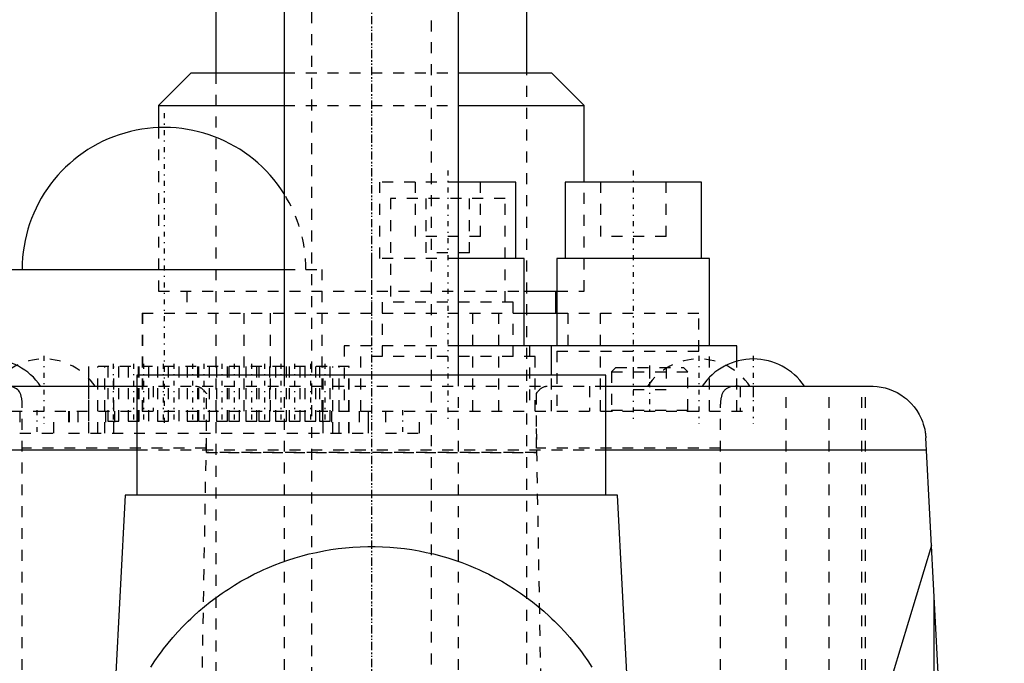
# Model space of a CAD drawing. Extents: x -100 to 100, y -58 to 429.
# Tile 11 of 12: x -32 to 58, y 202 to 261. Entities that reach past the tile are written whole.
import ezdxf

# ---------------------------------------------------------------- set-up
doc = ezdxf.new("R2010")
doc.units = 0
doc.linetypes.add('CENTER', pattern=[1.5, 0.45, -0.5, 0.05, -0.5])
doc.linetypes.add('DASHED', pattern=[2, 1, -1])
for name, color, linetype in [('AM_0', 7, 'CONTINUOUS'), ('AM_3', 7, 'DASHED'), ('AM_7', 7, 'CENTER')]:
    doc.layers.add(name, color=color, linetype=linetype)

msp = doc.modelspace()

# ---------------------------------------------------------------- linework, layer by layer
at = {"layer": 'AM_0', "color": 7, "linetype": 'CONTINUOUS'}
for p, q in [((-14.25, 278), (-14.25, 256.2)), ((-8, 278), (-8, 228.5)), ((8, 228.5), (8, 278)), ((14.25, 256.2), (14.25, 278)), ((-16.5, 256.2), (-19.5, 253.2)), ((-16.5, 256.2), (-8.005, 256.2)), ((8.005, 256.2), (16.5, 256.2)), ((19.5, 253.2), (16.5, 256.2)), ((-19.5, 253.2), (-19.5, 251.19)), ((-19.5, 253.2), (-8.008, 253.2)), ((8.008, 253.2), (19.5, 253.2)), ((19.5, 246.2), (19.5, 253.2)), ((13.25, 246.2), (8.001, 246.2)), ((13.25, 239.2), (13.25, 246.2)), ((17.75, 246.2), (17.75, 239.2)), ((30.25, 246.2), (17.75, 246.2)), ((30.25, 239.2), (30.25, 246.2)), ((14, 239.2), (8.001, 239.2)), ((14, 231.2), (14, 239.2)), ((17, 239.2), (17, 231.2)), ((31, 239.2), (17, 239.2)), ((31, 231.2), (31, 239.2)), ((-33.5, 238.2), (-7.991, 238.2)), ((14.009, 236.2), (17.013, 236.2)), ((16.898, 234.2), (16.898, 236.2)), ((14, 234.2), (17, 234.2)), ((33.5, 231.2), (8, 231.2)), ((16.5, 228.5), (16.5, 231.2)), ((33.5, 229.788), (33.5, 231.2)), ((-21.5, 228.5), (-21.5, 217.5)), ((21.5, 228.5), (-21.5, 228.5)), ((21.5, 217.5), (21.5, 228.5)), ((-45.813, 227.5), (-21.5, 227.5)), ((21.5, 227.5), (45.813, 227.5)), ((58, 85.5), (50.806, 222.762)), ((-21.5, 221.635), (-50.865, 221.635)), ((50.865, 221.635), (21.5, 221.635)), ((-22.57, 217.5), (-24.013, 189.968)), ((22.57, 217.5), (-22.57, 217.5)), ((24.013, 189.968), (22.57, 217.5)), ((51.323, 212.898), (47.818, 201.29)), ((51.584, 36.5), (51.584, 207.93))]:
    msp.add_line(p, q, dxfattribs=at)
msp.add_polyline3d([(45.813, 227.5, 0), (45.991, 227.497, 0), (46.354, 227.471, 0), (46.722, 227.417, 0), (46.907, 227.379, 0), (47.092, 227.334, 0), (47.462, 227.22, 0), (47.827, 227.077, 0), (48.184, 226.902, 0), (48.531, 226.697, 0), (48.863, 226.462, 0), (49.023, 226.334, 0), (49.178, 226.199, 0), (49.471, 225.909, 0), (49.742, 225.593, 0), (49.985, 225.256, 0), (50.207, 224.886, 0), (50.406, 224.476, 0), (50.495, 224.256, 0), (50.574, 224.028, 0), (50.703, 223.544, 0), (50.757, 223.247, 0), (50.769, 223.16, 0), (50.78, 223.073, 0), (50.785, 223.029, 0), (50.79, 222.985, 0), (50.798, 222.896, 0), (50.804, 222.807, 0), (50.806, 222.762, 0)], dxfattribs=at)
for centre, radius, start, end in [((-19, 238.2), 13, 32.20423, 180), ((-35, 224.33), 5.66, 34.06069, 145.93931), ((35, 224.33), 5.66, 34.06069, 145.93931)]:
    msp.add_arc(centre, radius, start, end, dxfattribs=at)
at = {"layer": 'AM_3', "color": 6, "linetype": 'DASHED'}
for p, q in [((-5.5, 287.75), (-5.5, -42)), ((5.5, -42), (5.5, 287.75)), ((-14.25, 256.2), (-14.25, 184)), ((-8.005, 256.2), (8.005, 256.2)), ((14.25, 184), (14.25, 256.2)), ((-8.008, 253.2), (8.008, 253.2)), ((-19.5, 251.19), (-19.5, 236.2)), ((0.75, 246.2), (0.75, 239.2)), ((8.001, 246.2), (0.75, 246.2)), ((4, 246.2), (4, 241.2)), ((10, 241.2), (10, 246.2)), ((19.5, 236.2), (19.5, 246.2)), ((21, 246.2), (21, 241.2)), ((27, 241.2), (27, 246.2)), ((1.75, 244.7), (1.75, 235.2)), ((12.25, 244.7), (1.75, 244.7)), ((5, 244.7), (5, 239.7)), ((9, 239.7), (9, 244.7)), ((12.25, 235.2), (12.25, 244.7)), ((10, 241.2), (4, 241.2)), ((27, 241.2), (21, 241.2)), ((0, 239.2), (0, 231.2)), ((8.001, 239.2), (0, 239.2)), ((9, 239.7), (5, 239.7)), ((-7.991, 238.2), (-4.5, 238.2)), ((-4.5, 225.2), (-4.5, 238.2)), ((-19.5, 236.2), (14.009, 236.2)), ((-16.898, 236.2), (-16.898, 234.2)), ((17.013, 236.2), (19.5, 236.2)), ((1, 235.2), (1, 230.2)), ((13, 235.2), (1, 235.2)), ((13, 230.2), (13, 235.2)), ((-21, 234.2), (-21, 225.2)), ((-21, 234.2), (14, 234.2)), ((-20.953, 225.2), (-20.953, 234.2)), ((-11.696, 234.2), (-11.696, 225.2)), ((-9.256, 225.2), (-9.256, 234.2)), ((9.256, 234.2), (9.256, 225.2)), ((11.696, 225.2), (11.696, 234.2)), ((17, 234.2), (30, 234.2)), ((18, 234.2), (18, 230.7)), ((20.953, 234.2), (20.953, 225.2)), ((21, 225.2), (21, 234.2)), ((30, 230.7), (30, 234.2)), ((-2.5, 231.2), (-2.5, 225.2)), ((8, 231.2), (-2.5, 231.2)), ((14.5, 231.2), (14.5, 225.2)), ((-1, 230.2), (-1, 225.2)), ((15, 230.2), (-1, 230.2)), ((15, 225.2), (15, 230.2)), ((17, 230.7), (17, 225.2)), ((17, 230.7), (31, 230.7)), ((31, 225.2), (31, 230.7)), ((-25.915, 229.3), (-25.915, 223.2)), ((-2.045, 229.3), (-25.915, 229.3)), ((-25.893, 223.2), (-25.893, 229.3)), ((-25.063, 223.2), (-25.063, 229.3)), ((-24.415, 223.2), (-24.415, 229.3)), ((-24.15, 229.3), (-24.15, 224.3)), ((-23.585, 223.2), (-23.585, 229.3)), ((-23.15, 224.3), (-23.15, 229.3)), ((-22.29, 229.3), (-22.29, 224.3)), ((-21.38, 229.3), (-21.38, 224.3)), ((-21.29, 224.3), (-21.29, 229.3)), ((-20.38, 224.3), (-20.38, 229.3)), ((-19.59, 229.3), (-19.59, 224.3)), ((-18.61, 229.3), (-18.61, 224.3)), ((-18.59, 224.3), (-18.59, 229.3)), ((-17.61, 224.3), (-17.61, 229.3)), ((-16.89, 229.3), (-16.89, 224.3)), ((-15.89, 224.3), (-15.89, 229.3)), ((-15.84, 229.3), (-15.84, 224.3)), ((-14.84, 224.3), (-14.84, 229.3)), ((-14.19, 229.3), (-14.19, 224.3)), ((-13.19, 224.3), (-13.19, 229.3)), ((-13.07, 229.3), (-13.07, 224.3)), ((-12.07, 224.3), (-12.07, 229.3)), ((-11.49, 229.3), (-11.49, 224.3)), ((-10.49, 224.3), (-10.49, 229.3)), ((-10.3, 229.3), (-10.3, 224.3)), ((-9.3, 224.3), (-9.3, 229.3)), ((-8.79, 229.3), (-8.79, 224.3)), ((-7.79, 224.3), (-7.79, 229.3)), ((-7.53, 229.3), (-7.53, 224.3)), ((-6.53, 224.3), (-6.53, 229.3)), ((-6.09, 229.3), (-6.09, 224.3)), ((-5.09, 224.3), (-5.09, 229.3)), ((-4.76, 229.3), (-4.76, 224.3)), ((-4.415, 223.2), (-4.415, 229.3)), ((-3.76, 224.3), (-3.76, 229.3)), ((-3.545, 223.2), (-3.545, 229.3)), ((-2.939, 223.2), (-2.939, 229.3)), ((-2.069, 223.2), (-2.069, 229.3)), ((-2.045, 223.2), (-2.045, 229.3)), ((22.4, 229.2), (22, 228.8)), ((22.4, 229.2), (28.6, 229.2)), ((24, 229.2), (24, 227.2)), ((25.5, 229.2), (25.5, 227.2)), ((27, 229.2), (27, 227.2)), ((29, 228.8), (28.6, 229.2)), ((33.5, 225.2), (33.5, 229.788)), ((-8, 228.5), (-8, 1.5)), ((8, 1.5), (8, 228.5)), ((16.5, 225.2), (16.5, 228.5)), ((22, 228.8), (22, 225.3)), ((22, 228.8), (29, 228.8)), ((29, 225.3), (29, 228.8)), ((-21.5, 227.5), (21.5, 227.5)), ((-20, 227.5), (-20, 225.2)), ((20, 227.5), (20, 225.2)), ((33.793, 227.5), (33.793, 225.2)), ((35, 227.5), (35, 225.2)), ((38, 91.5), (38, 227.5)), ((41.94, 91.5), (41.94, 227.5)), ((44.94, 91.5), (44.94, 227.5)), ((45.279, 91.5), (45.279, 227.5)), ((-15.1, 221.409), (-15.1, 226.803)), ((15.1, 226.803), (15.1, 221.409)), ((24, 227.2), (27, 227.2)), ((-32, 91.5), (-32, 225.847)), ((32, 91.5), (32, 225.847)), ((-35, 225.2), (35, 225.2)), ((-32.2, 225.2), (-32.2, 223.2)), ((-29.1, 223.2), (-29.1, 225.2)), ((-27.748, 225.2), (-27.748, 223.2)), ((-27.696, 225.2), (-27.696, 223.2)), ((-26.885, 225.2), (-26.885, 223.2)), ((-24.348, 225.2), (-24.348, 223.2)), ((-23.537, 225.2), (-23.537, 223.2)), ((-4.463, 225.2), (-4.463, 223.2)), ((-3.652, 225.2), (-3.652, 223.2)), ((-1.115, 225.2), (-1.115, 223.2)), ((-0.304, 225.2), (-0.304, 223.2)), ((-0.252, 223.2), (-0.252, 225.2)), ((1.3, 225.2), (1.3, 223.2)), ((4.4, 223.2), (4.4, 225.2)), ((22, 225.3), (29, 225.3)), ((-24.15, 224.3), (-23.15, 224.3)), ((-22.29, 224.3), (-20.38, 224.3)), ((-19.59, 224.3), (-17.61, 224.3)), ((-16.89, 224.3), (-15.89, 224.3)), ((-15.84, 224.3), (-14.84, 224.3)), ((-14.19, 224.3), (-13.19, 224.3)), ((-13.07, 224.3), (-12.07, 224.3)), ((-11.49, 224.3), (-10.49, 224.3)), ((-10.3, 224.3), (-9.3, 224.3)), ((-8.79, 224.3), (-7.79, 224.3)), ((-7.53, 224.3), (-6.53, 224.3)), ((-6.09, 224.3), (-5.09, 224.3)), ((-4.76, 224.3), (-3.76, 224.3)), ((-32.2, 223.2), (-29.1, 223.2)), ((-27.748, 223.2), (-0.252, 223.2)), ((-17.475, 87.746), (-15.1, 223.623)), ((1.3, 223.2), (4.4, 223.2)), ((15.1, 223.623), (17.475, 87.746)), ((-15.133, 221.814), (-32, 221.814)), ((21.5, 221.635), (-21.5, 221.635)), ((-15.1, 221.412), (15.1, 221.412)), ((15.1, 221.409), (-15.1, 221.409)), ((32, 221.814), (15.133, 221.814))]:
    msp.add_line(p, q, dxfattribs=at)
for points in [[(-32, 225.847, 0), (-32.001, 225.939, 0), (-32.008, 226.116, 0), (-32.022, 226.284, 0), (-32.032, 226.363, 0), (-32.045, 226.441, 0), (-32.076, 226.587, 0), (-32.118, 226.723, 0), (-32.171, 226.852, 0), (-32.237, 226.97, 0), (-32.317, 227.077, 0), (-32.361, 227.126, 0), (-32.41, 227.172, 0), (-32.516, 227.254, 0), (-32.635, 227.322, 0), (-32.766, 227.378, 0), (-32.908, 227.422, 0), (-33.058, 227.455, 0), (-33.136, 227.468, 0), (-33.215, 227.478, 0), (-33.383, 227.492, 0), (-33.56, 227.499, 0), (-33.653, 227.5, 0)], [(-16.122, 227.5, 0), (-16.083, 227.499, 0), (-16.006, 227.492, 0), (-15.929, 227.477, 0), (-15.891, 227.466, 0)], [(-15.891, 227.466, 0), (-15.882, 227.464, 0), (-15.866, 227.459, 0), (-15.85, 227.453, 0), (-15.842, 227.451, 0)], [(-15.842, 227.451, 0), (-15.82, 227.443, 0), (-15.777, 227.425, 0), (-15.734, 227.405, 0), (-15.713, 227.394, 0), (-15.692, 227.383, 0), (-15.649, 227.358, 0), (-15.607, 227.331, 0), (-15.565, 227.302, 0), (-15.523, 227.27, 0), (-15.481, 227.236, 0), (-15.46, 227.218, 0), (-15.44, 227.2, 0), (-15.398, 227.161, 0), (-15.358, 227.121, 0), (-15.317, 227.078, 0), (-15.277, 227.033, 0), (-15.237, 226.985, 0), (-15.217, 226.961, 0), (-15.197, 226.936, 0), (-15.158, 226.884, 0), (-15.119, 226.831, 0), (-15.1, 226.803, 0)], [(15.1, 226.803, 0), (15.126, 226.84, 0), (15.179, 226.912, 0), (15.233, 226.98, 0), (15.26, 227.013, 0), (15.287, 227.044, 0), (15.342, 227.104, 0), (15.397, 227.16, 0), (15.453, 227.212, 0), (15.51, 227.26, 0), (15.567, 227.303, 0), (15.595, 227.323, 0), (15.624, 227.342, 0), (15.682, 227.377, 0), (15.74, 227.408, 0), (15.798, 227.434, 0), (15.857, 227.456, 0), (15.915, 227.473, 0), (15.945, 227.48, 0), (15.974, 227.486, 0), (16.033, 227.495, 0), (16.092, 227.499, 0), (16.122, 227.5, 0)], [(33.653, 227.5, 0), (33.56, 227.499, 0), (33.383, 227.492, 0), (33.215, 227.478, 0), (33.136, 227.468, 0), (33.058, 227.455, 0), (32.908, 227.422, 0), (32.766, 227.378, 0), (32.635, 227.322, 0), (32.516, 227.254, 0), (32.41, 227.172, 0), (32.361, 227.126, 0), (32.317, 227.077, 0), (32.237, 226.97, 0), (32.171, 226.852, 0), (32.118, 226.723, 0), (32.076, 226.587, 0), (32.045, 226.441, 0), (32.032, 226.363, 0), (32.022, 226.284, 0), (32.008, 226.116, 0), (32.001, 225.939, 0), (32, 225.847, 0)], [(-20.21, 201.764, 0), (-19.836, 202.328, 0), (-19.446, 202.882, 0), (-19.245, 203.155, 0), (-19.04, 203.424, 0), (-18.62, 203.955, 0), (-18.185, 204.474, 0), (-17.735, 204.98, 0), (-17.272, 205.473, 0), (-16.795, 205.953, 0), (-16.551, 206.188, 0), (-16.304, 206.42, 0), (-15.801, 206.872, 0), (-15.285, 207.31, 0), (-14.757, 207.734, 0), (-14.218, 208.142, 0), (-13.667, 208.535, 0), (-13.387, 208.726, 0), (-13.105, 208.912, 0), (-12.533, 209.274, 0), (-11.951, 209.619, 0), (-11.36, 209.947, 0), (-10.76, 210.259, 0), (-10.151, 210.554, 0), (-9.843, 210.694, 0), (-9.534, 210.831, 0), (-8.91, 211.091, 0), (-8.278, 211.333, 0), (-7.64, 211.557, 0), (-6.996, 211.764, 0), (-6.347, 211.952, 0), (-6.02, 212.039, 0), (-5.692, 212.121, 0), (-5.033, 212.273, 0), (-4.37, 212.405, 0), (-3.704, 212.519, 0), (-3.034, 212.614, 0), (-2.363, 212.69, 0), (-2.026, 212.721, 0), (-1.689, 212.747, 0), (-1.014, 212.785, 0), (-0.338, 212.804, 0), (0, 212.807, 0), (0.338, 212.804, 0), (1.014, 212.785, 0), (1.689, 212.747, 0), (2.026, 212.721, 0), (2.363, 212.69, 0), (3.034, 212.614, 0), (3.704, 212.519, 0), (4.37, 212.405, 0), (5.033, 212.273, 0), (5.692, 212.121, 0), (6.02, 212.039, 0), (6.347, 211.952, 0), (6.996, 211.764, 0), (7.64, 211.557, 0), (8.278, 211.333, 0), (8.91, 211.091, 0), (9.534, 210.831, 0), (9.843, 210.694, 0), (10.151, 210.554, 0), (10.76, 210.259, 0), (11.36, 209.947, 0), (11.951, 209.619, 0), (12.533, 209.274, 0), (13.105, 208.912, 0), (13.387, 208.726, 0), (13.667, 208.535, 0), (14.218, 208.142, 0), (14.757, 207.734, 0), (15.285, 207.31, 0), (15.801, 206.872, 0), (16.304, 206.42, 0), (16.551, 206.188, 0), (16.795, 205.953, 0), (17.272, 205.473, 0), (17.735, 204.98, 0), (18.185, 204.474, 0), (18.62, 203.955, 0), (19.04, 203.424, 0), (19.245, 203.155, 0), (19.446, 202.882, 0), (19.836, 202.328, 0), (20.21, 201.764, 0)]]:
    msp.add_polyline3d(points, dxfattribs=at)
for centre, radius, start, end in [((-19, 238.2), 13, 0, 32.20423), ((-30, 224.33), 5.66, 34.06069, 145.93931), ((30, 224.33), 5.66, 34.06069, 145.93931), ((22.1, 225.3), 0.1, 180, 270), ((28.9, 225.3), 0.1, 270, 0)]:
    msp.add_arc(centre, radius, start, end, dxfattribs=at)
at = {"layer": 'AM_7', "color": 4, "linetype": 'CENTER'}
for p, q in [((0, 304.5), (0, -58.5)), ((0, 292.41), (0, 155.79)), ((0, 289.25), (0, -20)), ((-19, 252.5), (-19, 223.9)), ((7, 247.25), (7, 224.15)), ((24, 247.25), (24, 224.15)), ((-30, 230.273), (-30, 224.047)), ((30, 230.273), (30, 224.047)), ((35, 230.273), (35, 224.047)), ((-23.65, 229.55), (-23.65, 224.05)), ((-21.79, 229.55), (-21.79, 224.05)), ((-20.88, 229.55), (-20.88, 224.05)), ((-19.09, 229.55), (-19.09, 224.05)), ((-18.11, 229.55), (-18.11, 224.05)), ((-16.39, 229.55), (-16.39, 224.05)), ((-15.34, 229.55), (-15.34, 224.05)), ((-13.69, 229.55), (-13.69, 224.05)), ((-12.57, 229.55), (-12.57, 224.05)), ((-10.99, 229.55), (-10.99, 224.05)), ((-9.8, 229.55), (-9.8, 224.05)), ((-8.29, 229.55), (-8.29, 224.05)), ((-7.03, 229.55), (-7.03, 224.05)), ((-5.59, 229.55), (-5.59, 224.05)), ((-4.26, 229.55), (-4.26, 224.05)), ((25.5, 229.4), (25.5, 225)), ((-30.65, 225.3), (-30.65, 223.1)), ((2.85, 225.3), (2.85, 223.1))]:
    msp.add_line(p, q, dxfattribs=at)

doc.saveas('drawing.dxf')
